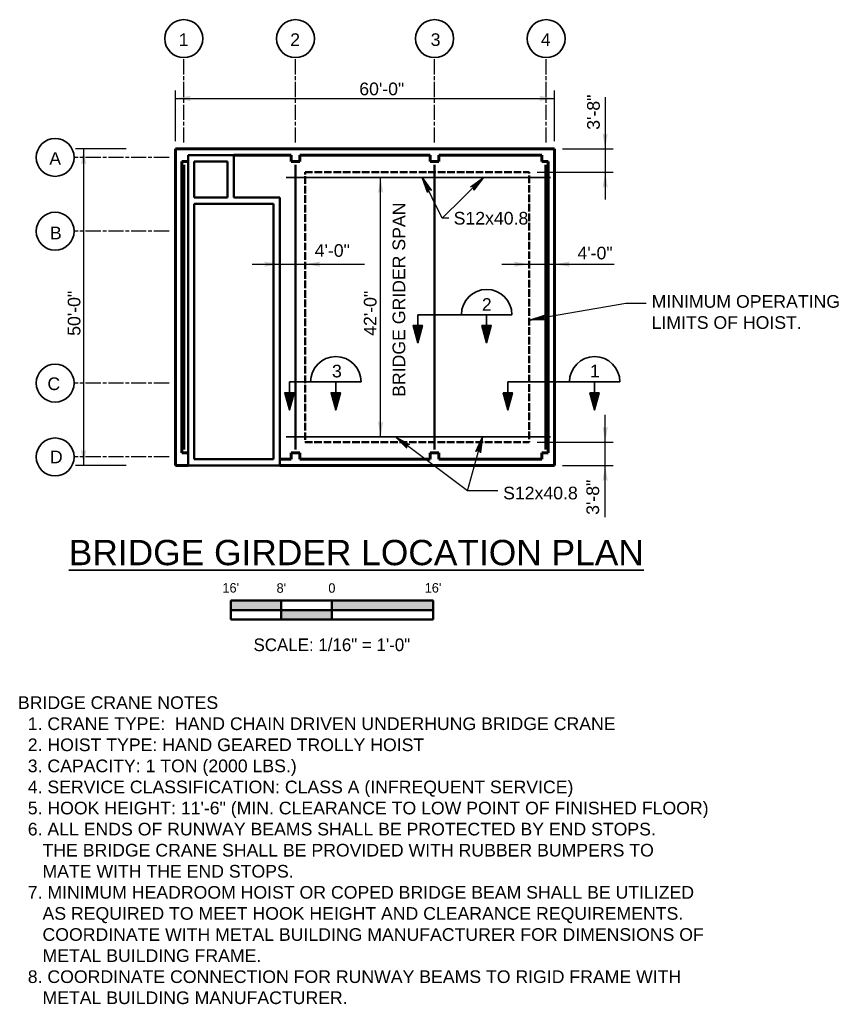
# Model space of a CAD drawing. Extents: x -4136 to -1785, y -710 to 1471.
# Tile 2 of 2: x -3316 to -1785, y -397 to 1471. Entities that reach past the tile are written whole.
import ezdxf
from ezdxf.enums import TextEntityAlignment as Align

# ---------------------------------------------------------------- set-up
doc = ezdxf.new("R2010")
doc.units = 0
doc.header["$LTSCALE"] = 0.1
doc.header["$MEASUREMENT"] = 0
doc.linetypes.add('ACAD_ISO02W100', pattern=[180, 144, -36])
doc.linetypes.add('ACAD_ISO08W100', pattern=[432, 288, -36, 72, -36])
for name, color, linetype, lineweight in [('S-Anno-Dims', 33, 'Continuous', 35), ('S-Anno-Note', 2, 'Continuous', 50), ('S-Anno-Symb', 6, 'Continuous', 50), ('S-Anno-Symb-Sect', 4, 'Continuous', 35), ('S-Anno-Text', 53, 'Continuous', 35), ('S-Anno-Text-Titl', 6, 'Continuous', 35), ('S-Beam-Scnd', 6, 'Continuous', 50), ('S-Cols-Cntr', 10, 'ACAD_ISO08W100', 25), ('S-Detl-Grph', 7, 'Continuous', 50), ('S-Fndn-Grbm', 4, 'ACAD_ISO02W100', 60), ('S-Grid-Iden', 1, 'Continuous', 35), ('S-Matl-Cran', 3, 'Continuous', 35), ('S-Wall-Load', 2, 'Continuous', 50)]:
    doc.layers.add(name, color=color, linetype=linetype, lineweight=lineweight)
doc.styles.add('BORD', font='romand.shx')
doc.styles.add('NOTES', font='romans.shx')
doc.styles.add('Text', font='txt', dxfattribs={"height": 0.125})

# ---------------------------------------------------------------- blocks, each defined once
blk = doc.blocks.new('LARROW_15')
at = {"linetype": 'ByBlock', "lineweight": -2, "extrusion": (0, 0, -1)}
blk.add_hatch(color=0, dxfattribs=at).paths.add_polyline_path([(4.92, -0.71), (0, 0), (4.93, 0.71), (4.79, 0.61), (4.57, 0.41), (4.46, 0.21), (4.42, 0), (4.44, -0.19), (4.55, -0.38), (4.77, -0.59)], flags=16)
blk = doc.blocks.new('S0116B')
for p, q in [((-1, -0.1855), (-1, 0.002)), ((1, 0.002), (-1, 0.002)), ((-0.5, -0.1855), (-0.5, 0)), ((0, -0.1855), (0, 0)), ((1, 0.002), (1, -0.1855)), ((1, -0.0918), (-1, -0.0918)), ((1, -0.1855), (-1, -0.1855))]:
    blk.add_line(p, q)
at = {"extrusion": (0, 0, -1)}
for points in [[(1, 0.002), (1, -0.0918), (0.5, 0), (0.5, -0.0918)], [(0, 0), (0, -0.0918), (-1, 0.002), (-1, -0.0918)], [(0.5, -0.0918), (0.5, -0.1855), (0, -0.0918), (0, -0.1855)]]:
    blk.add_solid(points, dxfattribs=at)
at = {"lineweight": 18, "style": 'Text'}
for s, height, p in [("16'", 0.09375, (-1, 0.1276)), ("8'", 0.09375, (-0.5, 0.1256)), ('0', 0.0938, (0, 0.1256)), ("16'", 0.09375, (1, 0.1276))]:
    blk.add_text(s, height=height, dxfattribs=at).set_placement(p, align=Align.MIDDLE_CENTER)
at = {"lineweight": 25, "style": 'Text'}
blk.add_text('SCALE: 1/16" = 1\'-0"', height=0.125, dxfattribs=at).set_placement((-0.0001, -0.4355), align=Align.MIDDLE_CENTER)

msp = doc.modelspace()

# ---------------------------------------------------------------- linework, layer by layer
at = {"layer": 'S-Anno-Dims', "lineweight": 25}
for p, q in [((-3020.2, 1240.9), (-3020.2, 1336.9)), ((-2300.3, 1240.9), (-2300.3, 1336.9)), ((-3020.2, 1321.9), (-2300.3, 1321.9)), ((-2204.3, 1324.4), (-2204.3, 1129.8)), ((-3113.5, 1225.9), (-3209.5, 1225.9)), ((-3194.5, 1225.9), (-3194.5, 625.4)), ((-2285.3, 1225.9), (-2189.3, 1225.9)), ((-2333.3, 1181.8), (-2189.3, 1181.8)), ((-2630.5, 679.4), (-2630.5, 1171.8)), ((-2874.5, 1007.2), (-2661.2, 1007.2)), ((-2400.5, 1007.2), (-2187.2, 1007.2)), ((-2204.3, 527.4), (-2204.3, 721.5)), ((-2333.3, 669.4), (-2189.3, 669.4)), ((-3113.5, 625.4), (-3209.5, 625.4)), ((-2285.3, 625.4), (-2189.3, 625.4))]:
    msp.add_line(p, q, dxfattribs=at)
at = {"layer": 'S-Anno-Symb-Sect'}
for p, q in [((-2559.9, 911.4), (-2381.3, 911.4)), ((-2559.9, 911.4), (-2559.9, 858.2)), ((-2429.3, 911.4), (-2429.3, 858.2)), ((-2803.7, 783.8), (-2667.6, 783.8)), ((-2803.7, 783.8), (-2803.7, 730.7)), ((-2715.6, 783.8), (-2715.6, 730.7)), ((-2388.9, 783.8), (-2176.4, 783.8)), ((-2388.9, 783.8), (-2388.9, 730.7)), ((-2224.4, 783.8), (-2224.4, 730.7))]:
    msp.add_line(p, q, dxfattribs=at)
at = {"layer": 'S-Anno-Symb-Sect', "flags": 128}
for points in [[(-2559.9, 858.2), (-2551.3, 890.7), (-2568.8, 890.7), (-2559.9, 858.2), (-2551.9, 890.4), (-2568.2, 890.4), (-2560, 859.7), (-2552.7, 889.8), (-2567.4, 890), (-2560, 861.2), (-2553.6, 888.9), (-2566.4, 889.2), (-2560.1, 863), (-2554.5, 888.1), (-2565.4, 888.2), (-2560.1, 865), (-2555.5, 887.3), (-2564.7, 887.7), (-2560.2, 867.4), (-2556.5, 886.3), (-2563.7, 886.8), (-2560.2, 870.2), (-2557.7, 885.3), (-2562.5, 886), (-2560.3, 872.8), (-2558.8, 884.3), (-2561.8, 885.1), (-2560.4, 875.6), (-2559.8, 883.8), (-2561.1, 884.3), (-2560.5, 880.2)], [(-2429.3, 858.2), (-2420.7, 890.7), (-2438.2, 890.7), (-2429.3, 858.2), (-2421.3, 890.4), (-2437.6, 890.4), (-2429.4, 859.7), (-2422.1, 889.8), (-2436.8, 890), (-2429.4, 861.2), (-2423.1, 888.9), (-2435.8, 889.2), (-2429.5, 863), (-2423.9, 888.1), (-2434.8, 888.2), (-2429.5, 865), (-2424.9, 887.3), (-2434.1, 887.7), (-2429.6, 867.4), (-2426, 886.3), (-2433.1, 886.8), (-2429.6, 870.2), (-2427.2, 885.3), (-2432, 886), (-2429.7, 872.8), (-2428.2, 884.3), (-2431.2, 885.1), (-2429.8, 875.6), (-2429.2, 883.8), (-2430.5, 884.3), (-2429.9, 880.2)], [(-2803.7, 730.7), (-2795, 763.1), (-2812.5, 763.1), (-2803.7, 730.7), (-2795.6, 762.8), (-2811.9, 762.9), (-2803.7, 732.1), (-2796.4, 762.2), (-2811.1, 762.5), (-2803.7, 733.6), (-2797.4, 761.3), (-2810.1, 761.7), (-2803.8, 735.4), (-2798.2, 760.5), (-2809.2, 760.7), (-2803.8, 737.5), (-2799.2, 759.7), (-2808.4, 760.2), (-2804, 739.9), (-2800.3, 758.8), (-2807.5, 759.2), (-2804, 742.7), (-2801.5, 757.7), (-2806.3, 758.4), (-2804, 745.3), (-2802.6, 756.7), (-2805.5, 757.5), (-2804.2, 748.1), (-2803.5, 756.2), (-2804.8, 756.8), (-2804.3, 752.7)], [(-2715.6, 730.7), (-2707, 763.1), (-2724.5, 763.1), (-2715.6, 730.7), (-2707.6, 762.8), (-2723.9, 762.9), (-2715.7, 732.1), (-2708.4, 762.2), (-2723.1, 762.5), (-2715.7, 733.6), (-2709.4, 761.3), (-2722.1, 761.7), (-2715.8, 735.4), (-2710.2, 760.5), (-2721.1, 760.7), (-2715.8, 737.5), (-2711.2, 759.7), (-2720.4, 760.2), (-2715.9, 739.9), (-2712.3, 758.8), (-2719.4, 759.2), (-2715.9, 742.7), (-2713.5, 757.7), (-2718.3, 758.4), (-2716, 745.3), (-2714.5, 756.7), (-2717.5, 757.5), (-2716.1, 748.1), (-2715.5, 756.2), (-2716.8, 756.8), (-2716.2, 752.7)], [(-2388.9, 730.7), (-2380.3, 763.1), (-2397.8, 763.1), (-2388.9, 730.7), (-2380.9, 762.8), (-2397.2, 762.9), (-2389, 732.1), (-2381.7, 762.2), (-2396.4, 762.5), (-2389, 733.6), (-2382.6, 761.3), (-2395.4, 761.7), (-2389.1, 735.4), (-2383.5, 760.5), (-2394.4, 760.7), (-2389.1, 737.5), (-2384.5, 759.7), (-2393.7, 760.2), (-2389.2, 739.9), (-2385.6, 758.8), (-2392.7, 759.2), (-2389.2, 742.7), (-2386.8, 757.7), (-2391.6, 758.4), (-2389.3, 745.3), (-2387.8, 756.7), (-2390.8, 757.5), (-2389.4, 748.1), (-2388.8, 756.2), (-2390.1, 756.8), (-2389.5, 752.7)], [(-2224.4, 730.7), (-2215.8, 763.1), (-2233.2, 763.1), (-2224.4, 730.7), (-2216.4, 762.8), (-2232.6, 762.9), (-2224.4, 732.1), (-2217.1, 762.2), (-2231.8, 762.5), (-2224.4, 733.6), (-2218.1, 761.3), (-2230.8, 761.7), (-2224.5, 735.4), (-2218.9, 760.5), (-2229.9, 760.7), (-2224.6, 737.5), (-2220, 759.7), (-2229.1, 760.2), (-2224.7, 739.9), (-2221, 758.8), (-2228.2, 759.2), (-2224.7, 742.7), (-2222.2, 757.7), (-2227, 758.4), (-2224.8, 745.3), (-2223.3, 756.7), (-2226.2, 757.5), (-2224.9, 748.1), (-2224.2, 756.2), (-2225.5, 756.8), (-2225, 752.7)]]:
    msp.add_lwpolyline(points, dxfattribs=at)
at = {"layer": 'S-Anno-Symb-Sect'}
for centre in [(-2429.3, 911.4), (-2715.6, 783.8), (-2224.3, 783.8)]:
    msp.add_arc(centre, 48, 0, 180, dxfattribs=at)
at = {"layer": 'S-Anno-Text', "lineweight": 25, "flags": 128}
for points in [[(-2500.9, 1094.4), (-2513.7, 1094.4), (-2551.6, 1171.8)], [(-2541.7, 1143.2), (-2551.6, 1171.8), (-2534, 1147.1), (-2535.1, 1147.6), (-2536.8, 1148.2), (-2538.2, 1148.3), (-2539.3, 1147.9), (-2540.3, 1147.1), (-2541.1, 1145.9), (-2541.6, 1144.1), (-2541.7, 1143.2), (-2551.2, 1171), (-2534.7, 1147.9), (-2535.7, 1148.3), (-2537.5, 1149), (-2539.2, 1148.6), (-2540.6, 1147.5), (-2541.3, 1146.3), (-2541.7, 1145), (-2541.8, 1144.1), (-2550.5, 1169.6), (-2535.7, 1148.8), (-2536.6, 1149.3), (-2537.5, 1149.4), (-2538.6, 1149.4), (-2539.9, 1149), (-2540.8, 1148.4), (-2541.3, 1147.5), (-2541.5, 1146.2), (-2541.9, 1145.2), (-2549.6, 1168), (-2536.8, 1149.8), (-2538.4, 1150.1), (-2539.8, 1149.7), (-2541.2, 1148.8), (-2542, 1146.3), (-2548.8, 1166.1), (-2537.9, 1150.6), (-2538.8, 1150.5), (-2540.3, 1150.4), (-2541.5, 1149.4), (-2542, 1147.4), (-2547.9, 1164.4), (-2538.7, 1151), (-2539.9, 1151), (-2541, 1150.7), (-2542, 1148.9), (-2546.9, 1162.4), (-2539.6, 1151.6), (-2540.5, 1151.6), (-2541.3, 1151.3), (-2542, 1149.9), (-2545.7, 1160), (-2540.4, 1152.1), (-2541.6, 1151.8), (-2541.9, 1150.7), (-2544.7, 1158), (-2541, 1152.5), (-2542, 1151.9), (-2543.6, 1156), (-2541.5, 1152.6), (-2541.8, 1152.3), (-2542.4, 1153.5)], [(-2513.7, 1094.4), (-2435.1, 1171.8)], [(-2459.8, 1154.2), (-2435.1, 1171.8), (-2453.8, 1148), (-2453.6, 1149.1), (-2453.5, 1151), (-2453.9, 1152.3), (-2454.6, 1153.2), (-2455.6, 1154), (-2457, 1154.4), (-2458.8, 1154.4), (-2459.8, 1154.2), (-2435.8, 1171.3), (-2453.3, 1148.8), (-2453.1, 1149.9), (-2453, 1151.8), (-2453.9, 1153.4), (-2455.3, 1154.4), (-2456.7, 1154.7), (-2458, 1154.7), (-2458.9, 1154.6), (-2436.9, 1170.2), (-2452.7, 1150.1), (-2452.4, 1151.1), (-2452.6, 1151.9), (-2452.9, 1153), (-2453.7, 1154.1), (-2454.5, 1154.8), (-2455.5, 1155.1), (-2456.8, 1154.9), (-2457.9, 1155), (-2438.2, 1168.9), (-2452, 1151.4), (-2452.2, 1153), (-2453, 1154.2), (-2454.2, 1155.3), (-2456.9, 1155.3), (-2439.8, 1167.5), (-2451.5, 1152.7), (-2451.9, 1153.5), (-2452.5, 1154.9), (-2453.8, 1155.7), (-2455.8, 1155.7), (-2441.2, 1166.2), (-2451.4, 1153.6), (-2451.8, 1154.7), (-2452.4, 1155.7), (-2454.4, 1156.2), (-2442.8, 1164.7), (-2451, 1154.6), (-2451.3, 1155.4), (-2451.9, 1156.1), (-2453.4, 1156.4), (-2444.7, 1162.8), (-2450.8, 1155.5), (-2451.5, 1156.6), (-2452.6, 1156.5), (-2446.3, 1161.3), (-2450.6, 1156.2), (-2451.5, 1157), (-2448, 1159.7), (-2450.7, 1156.7), (-2451, 1156.9), (-2450, 1157.8)], [(-2126.5, 932.7), (-2164.9, 932.7), (-2348.3, 900.8)], [(-2318, 901.7), (-2348.3, 900.8), (-2319.5, 910.2), (-2320.3, 909.4), (-2321.4, 907.9), (-2321.8, 906.6), (-2321.8, 905.4), (-2321.3, 904.2), (-2320.4, 903.1), (-2318.9, 902.1), (-2318, 901.7), (-2347.4, 900.9), (-2320.4, 909.8), (-2321.1, 909), (-2322.3, 907.5), (-2322.4, 905.7), (-2321.8, 904.1), (-2320.8, 903.1), (-2319.7, 902.3), (-2318.9, 901.9), (-2345.8, 901.2), (-2321.5, 909.1), (-2322.3, 908.4), (-2322.6, 907.6), (-2323, 906.5), (-2323, 905.2), (-2322.7, 904.1), (-2322, 903.4), (-2320.8, 902.9), (-2320, 902.2), (-2344, 901.5), (-2322.8, 908.4), (-2323.6, 907), (-2323.6, 905.5), (-2323.2, 903.9), (-2321, 902.4), (-2342, 901.8), (-2324, 907.6), (-2324.1, 906.7), (-2324.4, 905.2), (-2323.8, 903.8), (-2322.1, 902.7), (-2340.1, 902.1), (-2324.5, 906.9), (-2324.9, 905.8), (-2324.9, 904.6), (-2323.5, 903.1), (-2337.9, 902.5), (-2325.4, 906.3), (-2325.7, 905.4), (-2325.6, 904.5), (-2324.5, 903.4), (-2335.2, 903), (-2326.1, 905.6), (-2326.2, 904.4), (-2325.2, 903.8), (-2333.1, 903.3), (-2326.7, 905.1), (-2326.4, 904), (-2330.8, 903.7), (-2326.9, 904.7), (-2326.7, 904.4), (-2328.1, 904.2)], [(-2408, 577), (-2465.7, 577), (-2602.5, 679.4)], [(-2581, 658), (-2602.5, 679.4), (-2575.8, 664.9), (-2577, 664.9), (-2578.9, 664.7), (-2580.1, 664.1), (-2580.9, 663.3), (-2581.5, 662.1), (-2581.7, 660.7), (-2581.3, 658.9), (-2581, 658), (-2601.8, 678.9), (-2576.8, 665.3), (-2577.9, 665.3), (-2579.8, 665), (-2581.2, 664), (-2581.9, 662.4), (-2582, 661), (-2581.8, 659.6), (-2581.5, 658.8), (-2600.5, 677.9), (-2578.1, 665.6), (-2579.1, 665.7), (-2580, 665.4), (-2580.9, 664.9), (-2582, 664), (-2582.5, 663), (-2582.6, 662), (-2582.1, 660.8), (-2582.1, 659.7), (-2599, 676.8), (-2579.5, 666.1), (-2581, 665.7), (-2582.2, 664.7), (-2583, 663.2), (-2582.6, 660.7), (-2597.4, 675.5), (-2580.9, 666.4), (-2581.6, 665.8), (-2582.9, 665.1), (-2583.5, 663.7), (-2583.1, 661.7), (-2595.9, 674.4), (-2581.8, 666.3), (-2582.8, 665.8), (-2583.7, 665), (-2583.8, 663), (-2594.1, 673), (-2582.8, 666.5), (-2583.6, 666.1), (-2584.2, 665.4), (-2584.2, 663.9), (-2592, 671.4), (-2583.8, 666.6), (-2584.7, 665.8), (-2584.5, 664.7), (-2590.2, 670.1), (-2584.5, 666.7), (-2585.1, 665.7), (-2588.4, 668.7), (-2585, 666.5), (-2585.1, 666.2), (-2586.2, 667)], [(-2408, 577), (-2465.7, 577), (-2437.4, 679.4)], [(-2449.6, 651.7), (-2437.4, 679.4), (-2441.2, 649.4), (-2441.6, 650.5), (-2442.5, 652.1), (-2443.5, 653), (-2444.6, 653.5), (-2445.8, 653.6), (-2447.2, 653.3), (-2448.8, 652.3), (-2449.6, 651.7), (-2437.7, 678.6), (-2441.2, 650.4), (-2441.6, 651.4), (-2442.5, 653.1), (-2444, 654), (-2445.8, 654.1), (-2447.1, 653.6), (-2448.3, 653), (-2449, 652.4), (-2438.1, 677.1), (-2441.3, 651.7), (-2441.7, 652.7), (-2442.2, 653.4), (-2443, 654.1), (-2444.3, 654.7), (-2445.4, 654.9), (-2446.3, 654.6), (-2447.3, 653.8), (-2448.3, 653.3), (-2438.6, 675.3), (-2441.5, 653.2), (-2442.4, 654.5), (-2443.7, 655.2), (-2445.4, 655.5), (-2447.6, 654.1), (-2439.2, 673.3), (-2441.7, 654.6), (-2442.4, 655.1), (-2443.6, 656), (-2445.2, 656), (-2446.8, 655), (-2439.7, 671.5), (-2442, 655.4), (-2442.9, 656.2), (-2443.9, 656.7), (-2445.9, 656.1), (-2440.3, 669.3), (-2442.2, 656.5), (-2442.9, 657), (-2443.8, 657.4), (-2445.2, 656.8), (-2441, 666.7), (-2442.5, 657.4), (-2443.6, 658), (-2444.6, 657.3), (-2441.6, 664.6), (-2442.7, 658.1), (-2443.9, 658.3), (-2442.2, 662.4), (-2443, 658.4), (-2443.4, 658.4), (-2443, 659.8)]]:
    msp.add_lwpolyline(points, dxfattribs=at)
at = {"layer": 'S-Beam-Scnd'}
for p, q in [((-3003.2, 1195.9), (-3003.2, 655.4)), ((-2792.2, 1195.9), (-2792.2, 655.4)), ((-2528.2, 1195.9), (-2528.2, 655.4)), ((-2317.3, 1195.9), (-2317.3, 655.4))]:
    msp.add_line(p, q, dxfattribs=at)
at = {"layer": 'S-Cols-Cntr'}
for p, q in [((-3004.2, 1237.9), (-3004.2, 1399.2)), ((-2792.2, 1237.9), (-2792.2, 1399.2)), ((-2528.2, 1237.9), (-2528.2, 1399.2)), ((-2316.3, 1237.9), (-2316.3, 1399.2)), ((-3032.2, 1209.9), (-3212.4, 1209.9)), ((-3032.2, 1069.8), (-3212.4, 1069.8)), ((-3032.2, 781.5), (-3212.4, 781.5)), ((-3032.2, 641.4), (-3212.4, 641.4))]:
    msp.add_line(p, q, dxfattribs=at)
at = {"layer": 'S-Detl-Grph', "linetype": 'ACAD_ISO02W100'}
msp.add_3dface([(-2774, 1181.8), (-2348.3, 1181.8), (-2348.3, 669.4), (-2774, 669.4)], dxfattribs=at)
at = {"layer": 'S-Fndn-Grbm', "linetype": 'Continuous'}
for p, q in [((-3020.2, 1225.9), (-3020.2, 1201.9)), ((-3020.2, 1225.9), (-2300.3, 1225.9)), ((-2300.3, 1225.9), (-2300.3, 625.4)), ((-3020.2, 1201.9), (-3020.2, 649.4)), ((-3008.2, 1201.9), (-2996.2, 1201.9)), ((-3008.2, 1201.9), (-3008.2, 649.4)), ((-2909.1, 1213.9), (-2800.2, 1213.9)), ((-2800.2, 1213.9), (-2800.2, 1201.9)), ((-2800.2, 1201.9), (-2784.2, 1201.9)), ((-2784.2, 1213.9), (-2784.2, 1201.9)), ((-2784.2, 1213.9), (-2536.3, 1213.9)), ((-2536.3, 1213.9), (-2536.3, 1201.9)), ((-2536.3, 1201.9), (-2520.2, 1201.9)), ((-2520.2, 1213.9), (-2520.2, 1201.9)), ((-2520.2, 1213.9), (-2324.3, 1213.9)), ((-2324.3, 1213.9), (-2324.3, 1201.9)), ((-2324.3, 1201.9), (-2312.3, 1201.9)), ((-2312.3, 1201.9), (-2312.3, 649.4)), ((-3020.2, 649.4), (-3020.2, 625.4)), ((-3008.2, 649.4), (-2996.2, 649.4)), ((-2822.1, 637.4), (-2800.2, 637.4)), ((-2800.2, 649.4), (-2800.2, 637.4)), ((-2800.2, 649.4), (-2784.2, 649.4)), ((-2784.2, 649.4), (-2784.2, 637.4)), ((-2784.2, 637.4), (-2536.3, 637.4)), ((-2536.3, 649.4), (-2536.3, 637.4)), ((-2536.3, 649.4), (-2520.2, 649.4)), ((-2520.2, 649.4), (-2520.2, 637.4)), ((-2520.2, 637.4), (-2324.3, 637.4)), ((-2324.3, 649.4), (-2312.3, 649.4)), ((-2324.3, 649.4), (-2324.3, 637.4)), ((-3020.2, 625.4), (-2996.2, 625.4)), ((-2822.1, 625.4), (-2300.3, 625.4))]:
    msp.add_line(p, q, dxfattribs=at)
at = {"layer": 'S-Grid-Iden'}
for centre in [(-3004.2, 1435.3), (-2792.2, 1435.3), (-2528.2, 1435.3), (-2316.3, 1435.3), (-3248.4, 1209.9), (-3248.4, 1069.8), (-3248.4, 781.5), (-3248.4, 641.4)]:
    msp.add_circle(centre, 36, dxfattribs=at)
at = {"layer": 'S-Matl-Cran'}
for p, q in [((-2810.1, 1171.8), (-2308.3, 1171.8)), ((-2810.1, 679.4), (-2308.3, 679.4))]:
    msp.add_line(p, q, dxfattribs=at)
at = {"layer": 'S-Wall-Load'}
for p, q in [((-2996.2, 1213.9), (-2996.2, 1201.9)), ((-2996.2, 1213.9), (-2909.1, 1213.9)), ((-2996.2, 1201.9), (-2996.2, 625.4)), ((-2984.2, 1201.9), (-2921.1, 1201.9)), ((-2984.2, 1201.9), (-2984.2, 1133.8)), ((-2921.1, 1201.9), (-2921.1, 1133.8)), ((-2909.1, 1213.9), (-2909.1, 1133.8)), ((-2984.2, 1133.8), (-2921.1, 1133.8)), ((-2984.2, 1121.8), (-2834.1, 1121.8)), ((-2984.2, 1121.8), (-2984.2, 637.4)), ((-2909.1, 1133.8), (-2822.1, 1133.8)), ((-2834.1, 1121.8), (-2834.1, 637.4)), ((-2822.1, 1133.8), (-2822.1, 625.4)), ((-2984.2, 637.4), (-2834.1, 637.4)), ((-2996.2, 625.4), (-2822.1, 625.4))]:
    msp.add_line(p, q, dxfattribs=at)

# ---------------------------------------------------------------- block references
at = {"layer": 'S-Anno-Dims', "lineweight": 25, "xscale": 6.091127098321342, "yscale": 7.015872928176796, "zscale": 0.762}
for p, rotation in [((-3020.2, 1321.9), 180), ((-2204.3, 1225.9), 270), ((-3194.5, 1225.9), 90), ((-2204.3, 1181.8), 90), ((-2630.5, 1171.8), 90), ((-2774.3, 1007.2), 180), ((-2300.3, 1007.2), 180), ((-2630.5, 679.4), 270), ((-2204.3, 669.4), 270), ((-3194.5, 625.4), 270), ((-2204.3, 625.4), 90)]:
    msp.add_blockref('LARROW_15', p, dxfattribs=dict(at, rotation=rotation))
for p in [(-2300.3, 1321.9), (-2822.3, 1007.2), (-2348.3, 1007.2)]:
    msp.add_blockref('LARROW_15', p, dxfattribs=at)
at = {"layer": 'S-Anno-Symb', "xscale": 192, "yscale": 192, "zscale": 192}
msp.add_blockref('S0116B', (-2723.1, 368.5), dxfattribs=at)

# ---------------------------------------------------------------- texts
at = {"layer": 'S-Anno-Dims', "lineweight": 25, "char_height": 24, "attachment_point": 1, "style": 'NOTES'}
for s, insert, line_spacing_factor in [('\\fArial|b0|i0|c0|p39;60\'-0"', (-2671.1, 1351.9), 0.73751), ('\\fArial|b0|i0|c0|p39;4\'-0"', (-2755.7, 1045.2), 0.73751), ('\\fArial|b0|i0|c0|p39;4\'-0"', (-2256.9, 1040.4), 0.734563)]:
    msp.add_mtext(s, dxfattribs=dict(at, insert=insert, line_spacing_factor=line_spacing_factor))
at = {"layer": 'S-Anno-Dims', "lineweight": 25, "char_height": 24, "attachment_point": 1, "rotation": 90, "line_spacing_factor": 0.734563, "style": 'NOTES'}
for s, insert in [('\\fArial|b0|i0|c0|p39;3\'-8"', (-2238.6, 1262.3)), ('\\fArial|b0|i0|c0|p39;BRIDGE GRIDER SPAN', (-2607.9, 755.4)), ('\\fArial|b0|i0|c0|p39;50\'-0"', (-3224.5, 871.3)), ('\\fArial|b0|i0|c0|p39;42\'-0"', (-2662.4, 871.3)), ('\\fArial|b0|i0|c0|p39;3\'-8"', (-2239.9, 531.5))]:
    msp.add_mtext(s, dxfattribs=dict(at, insert=insert))
at = {"layer": 'S-Anno-Note', "insert": (-3319, 187.1), "char_height": 24, "attachment_point": 1, "style": 'NOTES'}
msp.add_mtext('\\fArial|b0|i0|c0|p39;BRIDGE CRANE NOTES\\P  1. CRANE TYPE:  HAND CHAIN DRIVEN UNDERHUNG BRIDGE CRANE\\P  2. HOIST TYPE: HAND GEARED TROLLY HOIST\\P  3. CAPACITY: 1 TON (2000 LBS.)\\P  4. SERVICE CLASSIFICATION: CLASS A (INFREQUENT SERVICE)\\P  5. HOOK HEIGHT: 11\'-6" (MIN. CLEARANCE TO LOW POINT OF FINISHED FLOOR)\\P  6. ALL ENDS OF RUNWAY BEAMS SHALL BE PROTECTED BY END STOPS.\\P     THE BRIDGE CRANE SHALL BE PROVIDED WITH RUBBER BUMPERS TO\\P     MATE WITH THE END STOPS.\\P  7. MINIMUM HEADROOM HOIST OR COPED BRIDGE BEAM SHALL BE UTILIZED\\P     AS REQUIRED TO MEET HOOK HEIGHT AND CLEARANCE REQUIREMENTS.\\P     COORDINATE WITH METAL BUILDING MANUFACTURER FOR DIMENSIONS OF\\P     METAL BUILDING FRAME.\\P  8. COORDINATE CONNECTION FOR RUNWAY BEAMS TO RIGID FRAME WITH \\P     METAL BUILDING MANUFACTURER.\\P  ', dxfattribs=at)
at = {"layer": 'S-Anno-Symb-Sect', "char_height": 24, "attachment_point": 1, "line_spacing_factor": 0.73751, "style": 'NOTES'}
for s, insert in [('\\fArial|b0|i0|c0|p39;2', (-2438.4, 942.7)), ('\\fArial|b0|i0|c0|p39;3', (-2722.9, 816.4)), ('\\fArial|b0|i0|c0|p39;1', (-2233.3, 816.4))]:
    msp.add_mtext(s, dxfattribs=dict(at, insert=insert))
at = {"layer": 'S-Anno-Text', "lineweight": 25, "char_height": 24, "attachment_point": 1, "line_spacing_factor": 0.731627, "style": 'NOTES'}
for insert in [(-2491.9, 1106.5), (-2398, 584.9)]:
    msp.add_mtext('\\fArial|b0|i0|c0|p39;S12x40.8', dxfattribs=dict(at, insert=insert))
at = {"layer": 'S-Anno-Text', "lineweight": 25, "insert": (-2116.1, 948.5), "char_height": 24, "attachment_point": 1, "style": 'NOTES'}
msp.add_mtext('\\fArial|b0|i0|c0|p39;MINIMUM OPERATING\\PLIMITS OF HOIST.', dxfattribs=at)
at = {"layer": 'S-Anno-Text-Titl', "insert": (-2676.7, 459.6), "char_height": 48, "attachment_point": 5, "line_spacing_factor": 0.728704, "style": 'BORD'}
msp.add_mtext('\\fArial|b0|i0|c0|p39;\\LBRIDGE GIRDER LOCATION PLAN', dxfattribs=at)
at = {"layer": 'S-Grid-Iden', "char_height": 24, "attachment_point": 1, "style": 'NOTES'}
for s, insert, line_spacing_factor in [('\\fArial|b0|i0|c0|p39;1', (-3013.7, 1445.4), 0.728704), ('\\fArial|b0|i0|c0|p39;2', (-2802.2, 1445.4), 0.728704), ('\\fArial|b0|i0|c0|p39;3', (-2535.6, 1445.4), 0.725792), ('\\fArial|b0|i0|c0|p39;4', (-2326.5, 1445.4), 0.728704), ('\\fArial|b0|i0|c0|p39;A', (-3259.5, 1219.8), 0.728704), ('\\fArial|b0|i0|c0|p39;B', (-3258.3, 1078.5), 0.731627), ('\\fArial|b0|i0|c0|p39;C', (-3263.1, 792.3), 0.728704), ('\\fArial|b0|i0|c0|p39;D', (-3258.3, 653.4), 0.728704)]:
    msp.add_mtext(s, dxfattribs=dict(at, insert=insert, line_spacing_factor=line_spacing_factor))

doc.saveas('drawing.dxf')
